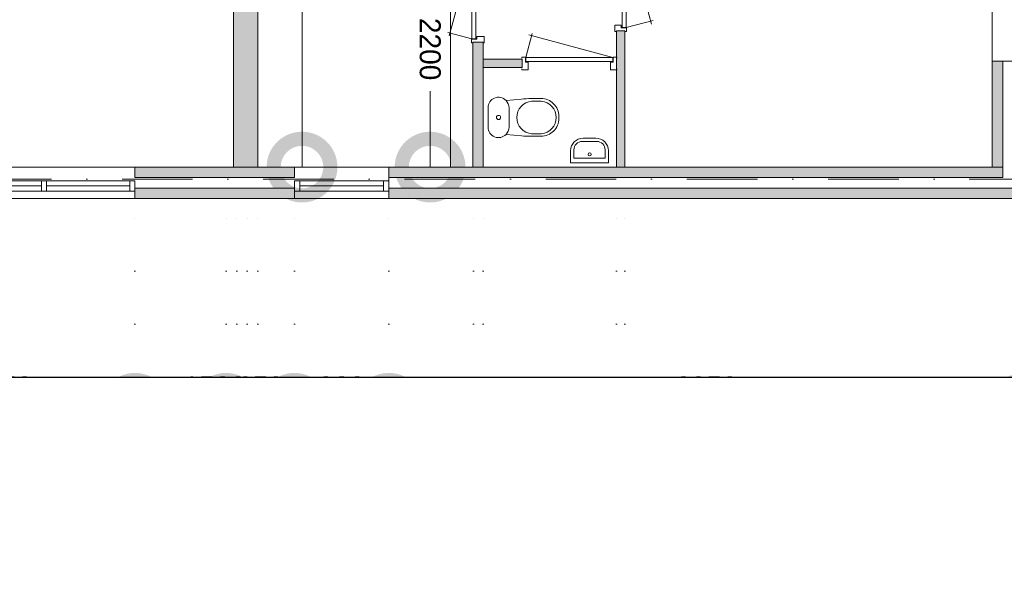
# Model space of a CAD drawing. Header units: millimetres. Extents: x 0 to 84100, y 0 to 59400.
# Tile 12 of 39: x 45317 to 54700, y 7270 to 12596. Entities that reach past the tile are written whole.
import ezdxf
from ezdxf.xclip import XClip

# ---------------------------------------------------------------- set-up
doc = ezdxf.new("R2010")
doc.units = ezdxf.units.MM
doc.header["$PDMODE"] = 3
doc.header["$PDSIZE"] = 1
doc.linetypes.add('DGN1', pattern=[504.6, 0, -504.6])
doc.linetypes.add('DGN4', pattern=[1345.6, 672.8, -336.4, 0, -336.4])
for name, color, linetype in [('16', 7, 'Continuous'), ('17', 7, 'Continuous'), ('30', 7, 'Continuous'), ('32', 7, 'Continuous'), ('33', 7, 'Continuous'), ('40', 7, 'Continuous'), ('56', 7, 'Continuous'), ('58', 7, 'Continuous'), ('62', 7, 'Continuous')]:
    doc.layers.add(name, color=color, linetype=linetype)
doc.styles.add('dgn003', font='dgn003.shx')
doc.styles.get("Standard").update_dxf_attribs({"font": 'arial.ttf'})
doc.dimstyles.get("Standard").update_dxf_attribs({"dimtxt": 0.18, "dimasz": 0.18, "dimexe": 0.18, "dimexo": 0.0625, "dimgap": 0.09, "dimtad": 0, "dimtih": 1, "dimtoh": 1, "dimdec": 4, "dimzin": 0, "dimdsep": 46, "dimtxsty": 'Standard', "dimcen": 0.09, "dimadec": 0, "dimazin": 0, "dimtfac": 1, "dimtdec": 4, "dimtofl": 0, "dimtmove": 0, "dimatfit": 3, "dimfxl": 1, "dimtolj": 1, "dimtzin": 0, "dimarcsym": 0})

# ---------------------------------------------------------------- blocks, each defined once
blk = doc.blocks.new('930L0926')
at = {"layer": '33', "color": 1, "linetype": 'Continuous', "lineweight": 0}
for p, q in [((98, -38), (338.7, -936.31)), ((98, -968), (353.44, -899.56))]:
    blk.add_line(p, q, dxfattribs=at)
at = {"layer": '33', "color": 92, "linetype": 'Continuous', "lineweight": 13, "true_color": 0x00e100, "flags": 128}
for points in [[(90, 0), (101, 0), (101, -35), (51, -35), (51, -60), (-11, -60), (-11, 0), (0, 0)], [(90, -1006), (101, -1006), (101, -971), (51, -971), (51, -946), (-11, -946), (-11, -1006), (0, -1006)]]:
    blk.add_lwpolyline(points, dxfattribs=at)
at = {"layer": '33', "color": 2, "linetype": 'Continuous', "lineweight": 13, "true_color": 0xf0f000, "flags": 128}
blk.add_lwpolyline([(98, -968), (98, -38), (58, -38), (58, -968), (98, -968)], dxfattribs=at)
blk = doc.blocks.new('CLOS0226')
at = {"layer": '40', "color": 7, "linetype": 'Continuous', "lineweight": 0}
for p, q in [((527.8, 155), (435.5, 155)), ((220, 92.5), (220, -92.5)), ((670, 1.1), (670, -0.8)), ((527.8, -155), (435.8, -155))]:
    blk.add_line(p, q, dxfattribs=at)
at = {"layer": '40', "color": 7, "linetype": 'Continuous', "lineweight": 0, "flags": 128}
for points in [[(338.3, 175.7), (191.9, 162), (191.9, 162, 0.674333), (20, 92.5), (20, 92.5), (20, -92.5), (20, -92.5, 0.674333), (191.9, -162), (191.9, -162), (338.3, -175.7), (338.3, -175.7, 0.023285), (431.3, -180), (431.3, -180), (525, -180), (525, -180, 0.414214), (695, -10), (695, -10), (695, 10), (695, 10, 0.414214), (525, 180), (525, 180), (431.3, 180), (431.3, 180, 0.023285), (338.3, 175.7)], [(191.9, 162, -0.194504), (220, 92.5)], [(220, -92.5, -0.194504), (191.9, -162)]]:
    blk.add_lwpolyline(points, format="xyb", dxfattribs=at)
at = {"layer": '40', "color": 7, "linetype": 'Continuous', "lineweight": 0}
blk.add_circle((120, 0), 20, dxfattribs=at)
for centre, start, end in [((450, 0), 94.92635, 265.07365), ((514.4, 0), 274.9259, 85.0741)]:
    blk.add_arc(centre, 155.6, start, end, dxfattribs=at)
blk = doc.blocks.new('FT0126')
at = {"layer": '40', "color": 7, "linetype": 'Continuous', "lineweight": 0}
for p, q in [((-180, 135.1), (-180, 20)), ((148.9, 64.6), (148.9, 144)), ((-180, 20), (180, 20)), ((-148.9, 64.6), (148.9, 64.6))]:
    blk.add_line(p, q, dxfattribs=at)
at = {"layer": '40', "color": 7, "linetype": 'Continuous', "lineweight": 0, "flags": 128}
for points in [[(68.9, 224), (-68.9, 224)], [(60, 255.1), (-60, 255.1)], [(-148.9, 144), (-148.9, 64.6)], [(180, 20), (180, 135.1)]]:
    blk.add_lwpolyline(points, dxfattribs=at)
for points in [[(60, 255.1, -0.414214), (180, 135.1)], [(68.9, 224, -0.414214), (148.9, 144)]]:
    blk.add_lwpolyline(points, format="xyb", dxfattribs=at)
at = {"layer": '40', "color": 7, "linetype": 'Continuous', "lineweight": 0}
blk.add_circle((0.9, 101.1), 15.1, dxfattribs=at)
for centre, radius in [((-60, 135.1), 120), ((-68.9, 144), 80)]:
    blk.add_arc(centre, radius, 90, 180, dxfattribs=at)
blk = doc.blocks.new('830R1079')
at = {"layer": '33', "color": 1, "linetype": 'Continuous', "lineweight": 0}
for p, q in [((38, 108), (99.32, 336.87)), ((868, 108), (66.28, 322.82))]:
    blk.add_line(p, q, dxfattribs=at)
at = {"layer": '33', "color": 92, "linetype": 'Continuous', "lineweight": 13, "true_color": 0x00e100, "flags": 128}
for points in [[(0, 100), (0, 111), (35, 111), (35, 61), (60, 61), (60, -11), (0, -11), (0, 0)], [(906, 100), (906, 111), (871, 111), (871, 61), (846, 61), (846, -11), (906, -11), (906, 0)]]:
    blk.add_lwpolyline(points, dxfattribs=at)
at = {"layer": '33', "color": 2, "linetype": 'Continuous', "lineweight": 13, "true_color": 0xf0f000, "flags": 128}
blk.add_lwpolyline([(868, 108), (38, 108), (38, 68), (868, 68), (868, 108)], dxfattribs=at)
blk = doc.blocks.new('830R1080')
at = {"layer": '33', "color": 1, "linetype": 'Continuous', "lineweight": 0}
for p, q in [((-108, 868), (-322.82, 66.28)), ((-108, 38), (-336.87, 99.32))]:
    blk.add_line(p, q, dxfattribs=at)
at = {"layer": '33', "color": 92, "linetype": 'Continuous', "lineweight": 13, "true_color": 0x00e100, "flags": 128}
for points in [[(-100, 906), (-111, 906), (-111, 871), (-61, 871), (-61, 846), (11, 846), (11, 906), (0, 906)], [(-100, 0), (-111, 0), (-111, 35), (-61, 35), (-61, 60), (11, 60), (11, 0), (0, 0)]]:
    blk.add_lwpolyline(points, dxfattribs=at)
at = {"layer": '33', "color": 2, "linetype": 'Continuous', "lineweight": 13, "true_color": 0xf0f000, "flags": 128}
blk.add_lwpolyline([(-108, 868), (-108, 38), (-68, 38), (-68, 868), (-108, 868)], dxfattribs=at)
blk = doc.blocks.new('_DotSmall')
at = {"color": 0, "linetype": 'ByBlock', "const_width": 0.5}
blk.add_lwpolyline([(-0.0625, 0, 1), (0.0625, 0, 1)], format="xyb", close=True, dxfattribs=at)
blk = doc.blocks.new('*D19346')
at = {"layer": '58', "color": 3, "linetype": 'Continuous', "lineweight": 0, "transparency": 16777216}
blk.add_line((43114.8, 907.8), (42464.8, 907.8), dxfattribs=at)
at = {"layer": 'Defpoints', "color": 0, "linetype": 'Continuous', "transparency": 16777216}
for p in [(42464.8, 2907.8), (43114.8, 2907.8), (42464.8, 907.8)]:
    blk.add_point(p, dxfattribs=at)
at = {"layer": '58', "color": 3, "linetype": 'Continuous', "lineweight": 0, "transparency": 16777216, "xscale": 1080, "yscale": 1080, "zscale": 1080, "rotation": 180}
blk.add_blockref('_DotSmall', (42464.8, 907.8), dxfattribs=at)
at = {"layer": '58', "color": 3, "linetype": 'Continuous', "lineweight": 0, "transparency": 16777216, "xscale": 1080, "yscale": 1080, "zscale": 1080}
blk.add_blockref('_DotSmall', (43114.8, 907.8), dxfattribs=at)
at = {"layer": '58', "color": 3, "linetype": 'Continuous', "lineweight": 0, "transparency": 16777216, "insert": (42789.8, 1109.9), "char_height": 200, "attachment_point": 5, "style": 'dgn003'}
blk.add_mtext('\\A1;650', dxfattribs=at)
blk = doc.blocks.new('*D19347')
at = {"layer": '58', "color": 3, "linetype": 'Continuous', "lineweight": 0, "transparency": 16777216}
blk.add_line((43114.8, 907.8), (44014.8, 907.8), dxfattribs=at)
at = {"layer": 'Defpoints', "color": 0, "linetype": 'Continuous', "transparency": 16777216}
for p in [(43114.8, 2907.8), (44014.8, 2907.8), (44014.8, 907.8)]:
    blk.add_point(p, dxfattribs=at)
at = {"layer": '58', "color": 3, "linetype": 'Continuous', "lineweight": 0, "transparency": 16777216, "xscale": 1080, "yscale": 1080, "zscale": 1080, "rotation": 180}
blk.add_blockref('_DotSmall', (43114.8, 907.8), dxfattribs=at)
at = {"layer": '58', "color": 3, "linetype": 'Continuous', "lineweight": 0, "transparency": 16777216, "xscale": 1080, "yscale": 1080, "zscale": 1080}
blk.add_blockref('_DotSmall', (44014.8, 907.8), dxfattribs=at)
at = {"layer": '58', "color": 3, "linetype": 'Continuous', "lineweight": 0, "transparency": 16777216, "insert": (43564.8, 1109.9), "char_height": 200, "attachment_point": 5, "style": 'dgn003'}
blk.add_mtext('\\A1;900', dxfattribs=at)
blk = doc.blocks.new('*D19348')
at = {"layer": '58', "color": 3, "linetype": 'Continuous', "lineweight": 0, "transparency": 16777216}
blk.add_line((50064.8, 907.8), (44014.8, 907.8), dxfattribs=at)
at = {"layer": 'Defpoints', "color": 0, "linetype": 'Continuous', "transparency": 16777216}
for p in [(44014.8, 2907.8), (50064.8, 2907.8), (44014.8, 907.8)]:
    blk.add_point(p, dxfattribs=at)
at = {"layer": '58', "color": 3, "linetype": 'Continuous', "lineweight": 0, "transparency": 16777216, "xscale": 1080, "yscale": 1080, "zscale": 1080, "rotation": 180}
blk.add_blockref('_DotSmall', (44014.8, 907.8), dxfattribs=at)
at = {"layer": '58', "color": 3, "linetype": 'Continuous', "lineweight": 0, "transparency": 16777216, "xscale": 1080, "yscale": 1080, "zscale": 1080}
blk.add_blockref('_DotSmall', (50064.8, 907.8), dxfattribs=at)
at = {"layer": '58', "color": 3, "linetype": 'Continuous', "lineweight": 0, "transparency": 16777216, "insert": (47039.8, 1109.9), "char_height": 200, "attachment_point": 5, "style": 'dgn003'}
blk.add_mtext('\\A1;6050', dxfattribs=at)
blk = doc.blocks.new('*D19382')
at = {"layer": '58', "color": 3, "linetype": 'Continuous', "lineweight": 0, "transparency": 16777216}
blk.add_line((50064.8, -375.7), (42464.8, -375.7), dxfattribs=at)
at = {"layer": 'Defpoints', "color": 0, "linetype": 'Continuous', "transparency": 16777216}
for p in [(42464.8, 1320.1), (50064.8, 1320.1), (42464.8, -375.7)]:
    blk.add_point(p, dxfattribs=at)
at = {"layer": '58', "color": 3, "linetype": 'Continuous', "lineweight": 0, "transparency": 16777216, "xscale": 1080, "yscale": 1080, "zscale": 1080, "rotation": 180}
blk.add_blockref('_DotSmall', (42464.8, -375.7), dxfattribs=at)
at = {"layer": '58', "color": 3, "linetype": 'Continuous', "lineweight": 0, "transparency": 16777216, "xscale": 1080, "yscale": 1080, "zscale": 1080}
blk.add_blockref('_DotSmall', (50064.8, -375.7), dxfattribs=at)
at = {"layer": '58', "color": 3, "linetype": 'Continuous', "lineweight": 0, "transparency": 16777216, "insert": (46264.8, -173.5), "char_height": 200, "attachment_point": 5, "style": 'dgn003'}
blk.add_mtext('\\A1;7600', dxfattribs=at)
blk = doc.blocks.new('*D19402')
at = {"layer": '58', "color": 3, "linetype": 'Continuous', "lineweight": 0, "transparency": 16777216}
for p, q in [((42564.8, 82.2), (41484.8, 82.2)), ((42564.8, 82.2), (42664.8, 82.2)), ((42664.8, 82.2), (43744.8, 82.2))]:
    blk.add_line(p, q, dxfattribs=at)
at = {"layer": 'Defpoints', "color": 0, "linetype": 'Continuous', "transparency": 16777216}
for p in [(42564.8, 2907.8), (42664.8, 2907.8), (42664.8, 82.2)]:
    blk.add_point(p, dxfattribs=at)
at = {"layer": '58', "color": 3, "linetype": 'Continuous', "lineweight": 0, "transparency": 16777216, "xscale": 1080, "yscale": 1080, "zscale": 1080}
blk.add_blockref('_DotSmall', (42564.8, 82.2), dxfattribs=at)
at = {"layer": '58', "color": 3, "linetype": 'Continuous', "lineweight": 0, "transparency": 16777216, "xscale": 1080, "yscale": 1080, "zscale": 1080, "rotation": 180}
blk.add_blockref('_DotSmall', (42664.8, 82.2), dxfattribs=at)
at = {"layer": '58', "color": 3, "linetype": 'Continuous', "lineweight": 0, "transparency": 16777216, "insert": (42614.8, 284.3), "char_height": 200, "attachment_point": 5, "style": 'dgn003'}
blk.add_mtext('\\A1;100', dxfattribs=at)
blk = doc.blocks.new('*D19403')
at = {"layer": '58', "color": 3, "linetype": 'Continuous', "lineweight": 0, "transparency": 16777216}
for p, q in [((44814.8, 82.2), (43734.8, 82.2)), ((44814.8, 82.2), (44914.8, 82.2)), ((44914.8, 82.2), (45994.8, 82.2))]:
    blk.add_line(p, q, dxfattribs=at)
at = {"layer": 'Defpoints', "color": 0, "linetype": 'Continuous', "transparency": 16777216}
for p in [(44814.8, 3649.9), (44914.8, 3649.9), (44914.8, 82.2)]:
    blk.add_point(p, dxfattribs=at)
at = {"layer": '58', "color": 3, "linetype": 'Continuous', "lineweight": 0, "transparency": 16777216, "xscale": 1080, "yscale": 1080, "zscale": 1080}
blk.add_blockref('_DotSmall', (44814.8, 82.2), dxfattribs=at)
at = {"layer": '58', "color": 3, "linetype": 'Continuous', "lineweight": 0, "transparency": 16777216, "xscale": 1080, "yscale": 1080, "zscale": 1080, "rotation": 180}
blk.add_blockref('_DotSmall', (44914.8, 82.2), dxfattribs=at)
at = {"layer": '58', "color": 3, "linetype": 'Continuous', "lineweight": 0, "transparency": 16777216, "insert": (44864.8, 284.3), "char_height": 200, "attachment_point": 5, "style": 'dgn003'}
blk.add_mtext('\\A1;100', dxfattribs=at)
blk = doc.blocks.new('*D19404')
at = {"layer": '58', "color": 3, "linetype": 'Continuous', "lineweight": 0, "transparency": 16777216}
blk.add_line((46184.8, 82.2), (44914.8, 82.2), dxfattribs=at)
at = {"layer": 'Defpoints', "color": 0, "linetype": 'Continuous', "transparency": 16777216}
for p in [(44914.8, 3458.5), (46184.8, 3458.5), (44914.8, 82.2)]:
    blk.add_point(p, dxfattribs=at)
at = {"layer": '58', "color": 3, "linetype": 'Continuous', "lineweight": 0, "transparency": 16777216, "xscale": 1080, "yscale": 1080, "zscale": 1080, "rotation": 180}
blk.add_blockref('_DotSmall', (44914.8, 82.2), dxfattribs=at)
at = {"layer": '58', "color": 3, "linetype": 'Continuous', "lineweight": 0, "transparency": 16777216, "xscale": 1080, "yscale": 1080, "zscale": 1080}
blk.add_blockref('_DotSmall', (46184.8, 82.2), dxfattribs=at)
at = {"layer": '58', "color": 3, "linetype": 'Continuous', "lineweight": 0, "transparency": 16777216, "insert": (45549.8, 284.3), "char_height": 200, "attachment_point": 5, "style": 'dgn003'}
blk.add_mtext('\\A1;1270', dxfattribs=at)
blk = doc.blocks.new('*D19405')
at = {"layer": '58', "color": 3, "linetype": 'Continuous', "lineweight": 0, "transparency": 16777216}
for p, q in [((46184.8, 82.2), (45104.8, 82.2)), ((46184.8, 82.2), (46264.8, 82.2)), ((46264.8, 82.2), (47344.8, 82.2))]:
    blk.add_line(p, q, dxfattribs=at)
at = {"layer": 'Defpoints', "color": 0, "linetype": 'Continuous', "transparency": 16777216}
for p in [(46184.8, 3458.5), (46264.8, 3458.5), (46264.8, 82.2)]:
    blk.add_point(p, dxfattribs=at)
at = {"layer": '58', "color": 3, "linetype": 'Continuous', "lineweight": 0, "transparency": 16777216, "xscale": 1080, "yscale": 1080, "zscale": 1080}
blk.add_blockref('_DotSmall', (46184.8, 82.2), dxfattribs=at)
at = {"layer": '58', "color": 3, "linetype": 'Continuous', "lineweight": 0, "transparency": 16777216, "xscale": 1080, "yscale": 1080, "zscale": 1080, "rotation": 180}
blk.add_blockref('_DotSmall', (46264.8, 82.2), dxfattribs=at)
at = {"layer": '58', "color": 3, "linetype": 'Continuous', "lineweight": 0, "transparency": 16777216, "insert": (46224.8, 284.3), "char_height": 200, "attachment_point": 5, "style": 'dgn003'}
blk.add_mtext('\\A1;80', dxfattribs=at)
blk = doc.blocks.new('*D19406')
at = {"layer": '58', "color": 3, "linetype": 'Continuous', "lineweight": 0, "transparency": 16777216}
blk.add_line((49764.8, 82.2), (46264.8, 82.2), dxfattribs=at)
at = {"layer": 'Defpoints', "color": 0, "linetype": 'Continuous', "transparency": 16777216}
for p in [(46264.8, 3458.5), (49764.8, 3458.5), (46264.8, 82.2)]:
    blk.add_point(p, dxfattribs=at)
at = {"layer": '58', "color": 3, "linetype": 'Continuous', "lineweight": 0, "transparency": 16777216, "xscale": 1080, "yscale": 1080, "zscale": 1080, "rotation": 180}
blk.add_blockref('_DotSmall', (46264.8, 82.2), dxfattribs=at)
at = {"layer": '58', "color": 3, "linetype": 'Continuous', "lineweight": 0, "transparency": 16777216, "xscale": 1080, "yscale": 1080, "zscale": 1080}
blk.add_blockref('_DotSmall', (49764.8, 82.2), dxfattribs=at)
at = {"layer": '58', "color": 3, "linetype": 'Continuous', "lineweight": 0, "transparency": 16777216, "insert": (48014.8, 284.4), "char_height": 200, "attachment_point": 5, "style": 'dgn003'}
blk.add_mtext('\\A1;3500', dxfattribs=at)
blk = doc.blocks.new('*D19407')
at = {"layer": '58', "color": 3, "linetype": 'Continuous', "lineweight": 0, "transparency": 16777216}
for p, q in [((49864.8, 82.2), (48784.8, 82.2)), ((49864.8, 82.2), (49964.8, 82.2)), ((49964.8, 82.2), (51044.8, 82.2))]:
    blk.add_line(p, q, dxfattribs=at)
at = {"layer": 'Defpoints', "color": 0, "linetype": 'Continuous', "transparency": 16777216}
for p in [(49864.8, 2907.8), (49964.8, 2907.8), (49964.8, 82.2)]:
    blk.add_point(p, dxfattribs=at)
at = {"layer": '58', "color": 3, "linetype": 'Continuous', "lineweight": 0, "transparency": 16777216, "xscale": 1080, "yscale": 1080, "zscale": 1080}
blk.add_blockref('_DotSmall', (49864.8, 82.2), dxfattribs=at)
at = {"layer": '58', "color": 3, "linetype": 'Continuous', "lineweight": 0, "transparency": 16777216, "xscale": 1080, "yscale": 1080, "zscale": 1080, "rotation": 180}
blk.add_blockref('_DotSmall', (49964.8, 82.2), dxfattribs=at)
at = {"layer": '58', "color": 3, "linetype": 'Continuous', "lineweight": 0, "transparency": 16777216, "insert": (49914.8, 284.3), "char_height": 200, "attachment_point": 5, "style": 'dgn003'}
blk.add_mtext('\\A1;100', dxfattribs=at)
blk = doc.blocks.new('*D19409')
at = {"layer": '58', "color": 3, "linetype": 'Continuous', "lineweight": 0, "transparency": 16777216}
for p, q in [((44407.65, 5457.77), (44407.65, 4732.77)), ((44407.65, 3207.77), (44407.65, 3932.77))]:
    blk.add_line(p, q, dxfattribs=at)
at = {"layer": 'Defpoints', "color": 0, "linetype": 'Continuous', "transparency": 16777216}
for p in [(44407.65, 5457.77), (44603.1, 5457.77), (44603.1, 3207.77)]:
    blk.add_point(p, dxfattribs=at)
at = {"layer": '58', "color": 3, "linetype": 'Continuous', "lineweight": 0, "transparency": 16777216, "xscale": 1080, "yscale": 1080, "zscale": 1080}
for p, rotation in [((44407.65, 5457.77), 90), ((44407.65, 3207.77), 270)]:
    blk.add_blockref('_DotSmall', p, dxfattribs=dict(at, rotation=rotation))
at = {"layer": '58', "color": 3, "linetype": 'Continuous', "lineweight": 0, "transparency": 16777216, "insert": (44407.65, 4332.77), "char_height": 200, "attachment_point": 5, "rotation": 270, "style": 'dgn003'}
blk.add_mtext('\\A1;2200', dxfattribs=at)
blk = doc.blocks.new('*D19410')
at = {"layer": '58', "color": 3, "linetype": 'Continuous', "lineweight": 0, "transparency": 16777216}
for p, q in [((43187.07, 8157.77), (43187.07, 6085.089236)), ((43187.07, 3207.77), (43187.07, 5280.450764))]:
    blk.add_line(p, q, dxfattribs=at)
at = {"layer": 'Defpoints', "color": 0, "linetype": 'Continuous', "transparency": 16777216}
for p in [(42764.76, 8157.77), (43187.07, 8157.77), (42764.76, 3207.77)]:
    blk.add_point(p, dxfattribs=at)
at = {"layer": '58', "color": 3, "linetype": 'Continuous', "lineweight": 0, "transparency": 16777216, "xscale": 1080, "yscale": 1080, "zscale": 1080}
for p, rotation in [((43187.07, 8157.77), 90), ((43187.07, 3207.77), 270)]:
    blk.add_blockref('_DotSmall', p, dxfattribs=dict(at, rotation=rotation))
at = {"layer": '58', "color": 3, "linetype": 'Continuous', "lineweight": 0, "transparency": 16777216, "insert": (43187.07, 5682.77), "char_height": 200, "attachment_point": 5, "rotation": 270, "style": 'dgn003'}
blk.add_mtext('\\A1;4950', dxfattribs=at)
blk = doc.blocks.new('*D19461')
at = {"layer": '58', "color": 3, "linetype": 'Continuous', "lineweight": 0, "transparency": 16777216}
blk.add_line((39044.8, 907.8), (41594.8, 907.8), dxfattribs=at)
at = {"layer": 'Defpoints', "color": 0, "linetype": 'Continuous', "transparency": 16777216}
for p in [(39044.8, 2907.8), (41594.8, 2907.8), (41594.8, 907.8)]:
    blk.add_point(p, dxfattribs=at)
at = {"layer": '58', "color": 3, "linetype": 'Continuous', "lineweight": 0, "transparency": 16777216, "xscale": 1080, "yscale": 1080, "zscale": 1080, "rotation": 180}
blk.add_blockref('_DotSmall', (39044.8, 907.8), dxfattribs=at)
at = {"layer": '58', "color": 3, "linetype": 'Continuous', "lineweight": 0, "transparency": 16777216, "xscale": 1080, "yscale": 1080, "zscale": 1080}
blk.add_blockref('_DotSmall', (41594.8, 907.8), dxfattribs=at)
at = {"layer": '58', "color": 3, "linetype": 'Continuous', "lineweight": 0, "transparency": 16777216, "insert": (40319.8, 1109.9), "char_height": 200, "attachment_point": 5, "style": 'dgn003'}
blk.add_mtext('\\A1;2550', dxfattribs=at)
blk = doc.blocks.new('*D19462')
at = {"layer": '58', "color": 3, "linetype": 'Continuous', "lineweight": 0, "transparency": 16777216}
blk.add_line((41594.8, 907.8), (43114.8, 907.8), dxfattribs=at)
at = {"layer": 'Defpoints', "color": 0, "linetype": 'Continuous', "transparency": 16777216}
for p in [(41594.8, 2907.8), (43114.8, 2907.8), (43114.8, 907.8)]:
    blk.add_point(p, dxfattribs=at)
at = {"layer": '58', "color": 3, "linetype": 'Continuous', "lineweight": 0, "transparency": 16777216, "xscale": 1080, "yscale": 1080, "zscale": 1080, "rotation": 180}
blk.add_blockref('_DotSmall', (41594.8, 907.8), dxfattribs=at)
at = {"layer": '58', "color": 3, "linetype": 'Continuous', "lineweight": 0, "transparency": 16777216, "xscale": 1080, "yscale": 1080, "zscale": 1080}
blk.add_blockref('_DotSmall', (43114.8, 907.8), dxfattribs=at)
at = {"layer": '58', "color": 3, "linetype": 'Continuous', "lineweight": 0, "transparency": 16777216, "insert": (42354.8, 1109.9), "char_height": 200, "attachment_point": 5, "style": 'dgn003'}
blk.add_mtext('\\A1;1520', dxfattribs=at)
blk = doc.blocks.new('50E03_329_B02 - Default')
at = {"layer": '16'}
blk.add_hatch(color=7, dxfattribs=at).paths.add_polyline_path([(41594.76, 3007.77), (43114.76, 3007.77), (43114.76, 2907.77), (41594.76, 2907.77)])
at = {"layer": '62'}
for color, points in [(9, [(42764.76, 8057.77), (42534.76, 8057.77), (42534.76, 3207.77), (42764.76, 3207.77)]), (9, [(46184.76, 4507.77), (46184.76, 3207.77), (46264.76, 3207.77), (46264.76, 4507.77)]), (7, [(44914.76, 4397.77), (44914.76, 3207.77), (44814.76, 3207.77), (44814.76, 4397.77)]), (9, [(45284.76, 4237.77), (45284.76, 4157.77), (44914.76, 4157.77), (44914.76, 4237.77)]), (9, [(49864.76, 4217.77), (49864.76, 3207.77), (49764.76, 3207.77), (49764.76, 4217.77)]), (9, [(41594.76, 3207.77), (43114.76, 3207.77), (43114.76, 3107.77), (41594.76, 3107.77)]), (9, [(49864.76, 3107.77), (49864.76, 3207.77), (44014.76, 3207.77), (44014.76, 3107.77)]), (7, [(44014.76, 2907.77), (44014.76, 3007.77), (50064.76, 3007.77), (50064.76, 2907.77)])]:
    blk.add_hatch(color=color, dxfattribs=at).paths.add_polyline_path(points)
at = {"layer": '16', "color": 92, "linetype": 'Continuous', "lineweight": 0, "true_color": 0x00e100}
blk.add_line((49764.76, 4217.77), (49764.76, 3207.77), dxfattribs=at)
at = {"layer": '16', "color": 92, "linetype": 'Continuous', "lineweight": 0, "true_color": 0x00e100, "flags": 128}
for points in [[(46184.76, 3207.77), (46184.76, 4507.77), (46264.76, 4507.77), (46264.76, 3207.77), (46184.76, 3207.77)], [(44814.76, 4397.77), (44814.76, 3207.77), (44914.76, 3207.77), (44914.76, 4397.77), (44814.76, 4397.77)], [(44914.76, 4237.77), (44914.76, 4157.77), (45284.76, 4157.77), (45284.76, 4237.77), (44914.76, 4237.77)], [(50064.76, 4217.77), (49764.76, 4217.77), (49764.76, 3207.77), (44014.76, 3207.77), (44014.76, 2907.77), (50064.76, 2907.77), (50064.76, 4217.77)], [(44014.76, 3107.77), (49864.76, 3107.77), (49864.76, 4217.77)], [(49964.76, 4217.77), (49964.76, 3007.77), (44014.76, 3007.77)], [(49764.76, 4217.77), (49764.76, 4217.77), (50064.76, 4217.77), (50064.76, 4217.77), (49764.76, 4217.77)], [(41594.76, 3207.77), (43114.76, 3207.77), (43114.76, 3107.77), (41594.76, 3107.77), (41594.76, 3207.77)], [(41594.76, 3007.77), (43114.76, 3007.77), (43114.76, 2907.77), (41594.76, 2907.77), (41594.76, 3007.77)]]:
    blk.add_lwpolyline(points, dxfattribs=at)
at = {"layer": '16', "color": 7, "linetype": 'Continuous', "lineweight": 0, "flags": 128}
blk.add_lwpolyline([(41594.76, 3007.77), (43114.76, 3007.77), (43114.76, 2907.77), (41594.76, 2907.77), (41594.76, 3007.77)], dxfattribs=at)
at = {"layer": '17', "color": 92, "linetype": 'Continuous', "lineweight": 0, "true_color": 0x00e100, "flags": 128}
blk.add_lwpolyline([(42534.76, 8057.77), (42764.76, 8057.77), (42764.76, 3207.77), (42534.76, 3207.77), (42534.76, 8057.77)], dxfattribs=at)
at = {"layer": '30', "color": 3, "linetype": 'Continuous', "lineweight": 0}
for p, q in [((49764.76, 4217.77), (49764.76, 6767.77)), ((41594.76, 3207.77), (39044.76, 3207.77)), ((44014.76, 3207.77), (43114.76, 3207.77)), ((41594.76, 2907.77), (39044.76, 2907.77)), ((44014.76, 2907.77), (43114.76, 2907.77))]:
    blk.add_line(p, q, dxfattribs=at)
at = {"layer": '32', "color": 3, "linetype": 'Continuous', "lineweight": 0}
for p, q in [((39094.76, 3077.77), (41544.76, 3077.77)), ((40703.09, 3027.77), (39936.42, 3027.77)), ((41544.76, 3027.77), (40753.09, 3027.77)), ((41544.76, 3077.77), (41544.76, 2977.77)), ((43114.76, 3077.77), (43964.76, 3077.77)), ((43964.76, 3027.77), (43164.76, 3027.77)), ((43964.76, 3077.77), (43964.76, 2977.77)), ((41544.76, 2977.77), (39044.76, 2977.77)), ((43964.76, 2977.77), (43114.76, 2977.77))]:
    blk.add_line(p, q, dxfattribs=at)
at = {"layer": '32', "color": 3, "linetype": 'Continuous', "lineweight": 0, "flags": 128}
for points in [[(40753.09, 2977.77), (40703.09, 2977.77), (40703.09, 3077.77), (40753.09, 3077.77), (40753.09, 2977.77)], [(41594.76, 2977.77), (41544.76, 2977.77), (41544.76, 3077.77), (41594.76, 3077.77), (41594.76, 2977.77)], [(43164.76, 2977.77), (43114.76, 2977.77), (43114.76, 3077.77), (43164.76, 3077.77), (43164.76, 2977.77)], [(44014.76, 2977.77), (43964.76, 2977.77), (43964.76, 3077.77), (44014.76, 3077.77), (44014.76, 2977.77)]]:
    blk.add_lwpolyline(points, dxfattribs=at)
at = {"layer": '56', "color": 3, "linetype": 'DGN4', "lineweight": 0}
for p, q in [((51564.76, 3092.77), (-3435.24, 3092.77)), ((43545.76, 2907.77), (51564.76, 2907.77))]:
    blk.add_line(p, q, dxfattribs=at)
at = {"layer": '58', "color": 3, "linetype": 'Continuous', "lineweight": 0}
blk.add_line((44603.1, 5457.77), (44603.1, 3207.77), dxfattribs=at)
at = {"layer": '58', "color": 3, "linetype": 'DGN1', "lineweight": 0}
for p, q in [((44914.76, 82.18), (44914.76, 3207.77)), ((46184.76, 82.18), (46184.76, 3207.77)), ((46264.76, 82.18), (46264.76, 3207.77)), ((44820.25, 49.5), (44820.25, 3175.09)), ((41594.76, 907.77), (41594.76, 2907.77)), ((42464.76, -375.66), (42464.76, 2907.77)), ((42564.76, 82.18), (42564.76, 2907.77)), ((42664.76, 82.18), (42664.76, 2907.77)), ((42764.76, 82.18), (42764.76, 2907.77)), ((43114.76, 907.77), (43114.76, 2907.77)), ((43114.76, 907.77), (43114.76, 2907.77)), ((44014.76, 907.77), (44014.76, 2907.77))]:
    blk.add_line(p, q, dxfattribs=at)
at = {"layer": '62', "color": 9, "linetype": 'Continuous', "lineweight": 0, "flags": 128}
for points in [[(42764.76, 8057.77), (42534.76, 8057.77), (42534.76, 3207.77), (42764.76, 3207.77), (42764.76, 8057.77)], [(46184.76, 4507.77), (46184.76, 3207.77), (46264.76, 3207.77), (46264.76, 4507.77), (46184.76, 4507.77)], [(45284.76, 4237.77), (45284.76, 4157.77), (44914.76, 4157.77), (44914.76, 4237.77), (45284.76, 4237.77)], [(49864.76, 4217.77), (49864.76, 3207.77), (49764.76, 3207.77), (49764.76, 4217.77), (49864.76, 4217.77)], [(41594.76, 3207.77), (43114.76, 3207.77), (43114.76, 3107.77), (41594.76, 3107.77), (41594.76, 3207.77)], [(49864.76, 3107.77), (49864.76, 3207.77), (44014.76, 3207.77), (44014.76, 3107.77), (49864.76, 3107.77)]]:
    blk.add_lwpolyline(points, dxfattribs=at)
at = {"layer": '62', "color": 7, "linetype": 'Continuous', "lineweight": 0, "flags": 128}
for points in [[(44914.76, 4397.77), (44914.76, 3207.77), (44814.76, 3207.77), (44814.76, 4397.77), (44914.76, 4397.77)], [(44014.76, 2907.77), (44014.76, 3007.77), (50064.76, 3007.77), (50064.76, 2907.77), (44014.76, 2907.77)]]:
    blk.add_lwpolyline(points, dxfattribs=at)
at = {"color": 7, "linetype": 'Continuous', "lineweight": 0}
for name, p in [('930L0926', (46178.79, 5506)), ('830R1080', (44912.86, 4393.06)), ('830R1079', (45281.67, 4146.17)), ('CLOS0226', (44939.66, 3681.28)), ('FT0126', (45926.8, 3228.2))]:
    blk.add_blockref(name, p, dxfattribs=at)
at = {"layer": '58', "color": 3, "linetype": 'Continuous', "lineweight": 0}
dim = blk.add_linear_dim(base=(43187.07, 8157.77), p1=(42764.76, 3207.77), p2=(42764.76, 8157.77), angle=270, dimstyle='Standard', override={"dimscale": 1, "dimtxt": 200, "dimasz": 1080, "dimexe": 0, "dimexo": 0, "dimgap": 100, "dimtad": 1, "dimjust": 0, "dimtih": 0, "dimtoh": 0, "dimdec": 0, "dimlfac": 1, "dimzin": 11, "dimdsep": 46, "dimlunit": 2, "dimpost": '<>', "dimtxsty": 'dgn003', "dimblk1": 'DotSmall', "dimblk2": 'DotSmall', "dimsah": 1, "dimcen": 0, "dimse1": 1, "dimse2": 1, "dimclrd": 3, "dimclre": 3, "dimclrt": 3, "dimtol": 0, "dimtix": 1, "dimtofl": 1, "dimatfit": 3, "dimfrac": 1, "dimtolj": 1, "dimlwd": 0, "dimlwe": 0}, dxfattribs=at)
dim.commit()
dim.dimension.update_dxf_attribs({"geometry": '*D19410', "text_midpoint": (43187.07, 5682.77), "text_rotation": 270})
dim = blk.add_linear_dim(base=(44407.65, 5457.77), p1=(44603.1, 3207.77), p2=(44603.1, 5457.77), angle=270, text='2200', dimstyle='Standard', override={"dimscale": 1, "dimtxt": 200, "dimasz": 1080, "dimexe": 0, "dimexo": 0, "dimgap": 100, "dimtad": 1, "dimjust": 0, "dimtih": 0, "dimtoh": 0, "dimdec": 0, "dimlfac": 1, "dimzin": 11, "dimdsep": 46, "dimlunit": 2, "dimtxsty": 'dgn003', "dimblk1": 'DotSmall', "dimblk2": 'DotSmall', "dimsah": 1, "dimcen": 0, "dimse1": 1, "dimse2": 1, "dimclrd": 3, "dimclre": 3, "dimclrt": 3, "dimtol": 0, "dimtix": 1, "dimtofl": 1, "dimatfit": 3, "dimfrac": 1, "dimtolj": 1, "dimlwd": 0, "dimlwe": 0}, dxfattribs=at)
dim.commit()
dim.dimension.update_dxf_attribs({"geometry": '*D19409', "text_midpoint": (44407.65, 4332.77), "text_rotation": 270})
for base, p1, p2, picture, middle in [((44914.76, 82.18), (44814.76, 3649.94), (44914.76, 3649.94), '*D19403', (44864.76, 284.29)), ((44914.76, 82.18), (46184.76, 3458.54), (44914.76, 3458.54), '*D19404', (45549.76, 284.29)), ((46264.76, 82.18), (46184.76, 3458.54), (46264.76, 3458.54), '*D19405', (46224.76, 284.29)), ((46264.76, 82.18), (49764.76, 3458.54), (46264.76, 3458.54), '*D19406', (48014.76, 284.36)), ((41594.76, 907.77), (39044.76, 2907.77), (41594.76, 2907.77), '*D19461', (40319.76, 1109.88)), ((43114.76, 907.77), (41594.76, 2907.77), (43114.76, 2907.77), '*D19462', (42354.76, 1109.88)), ((42664.75, 82.18), (42564.75, 2907.77), (42664.75, 2907.77), '*D19402', (42614.75, 284.29)), ((42464.76, 907.77), (43114.76, 2907.77), (42464.76, 2907.77), '*D19346', (42789.76, 1109.88)), ((44014.76, 907.77), (43114.76, 2907.77), (44014.76, 2907.77), '*D19347', (43564.76, 1109.88)), ((44014.76, 907.77), (50064.76, 2907.77), (44014.76, 2907.77), '*D19348', (47039.76, 1109.88)), ((49964.76, 82.18), (49864.76, 2907.77), (49964.76, 2907.77), '*D19407', (49914.76, 284.29)), ((42464.76, -375.66), (50064.76, 1320.07), (42464.76, 1320.07), '*D19382', (46264.76, -173.55))]:
    dim = blk.add_linear_dim(base=base, p1=p1, p2=p2, dimstyle='Standard', override={"dimscale": 1, "dimtxt": 200, "dimasz": 1080, "dimexe": 0, "dimexo": 0, "dimgap": 100, "dimtad": 1, "dimjust": 0, "dimtih": 0, "dimtoh": 0, "dimdec": 0, "dimlfac": 1, "dimzin": 11, "dimdsep": 46, "dimlunit": 2, "dimpost": '<>', "dimtxsty": 'dgn003', "dimblk1": 'DotSmall', "dimblk2": 'DotSmall', "dimsah": 1, "dimcen": 0, "dimse1": 1, "dimse2": 1, "dimclrd": 3, "dimclre": 3, "dimclrt": 3, "dimtol": 0, "dimtix": 1, "dimtofl": 1, "dimatfit": 3, "dimfrac": 1, "dimtolj": 1, "dimlwd": 0, "dimlwe": 0}, dxfattribs=at)
    dim.commit()
    dim.dimension.update_dxf_attribs({"geometry": picture, "text_midpoint": middle})

msp = doc.modelspace()

# ---------------------------------------------------------------- block references
ref = msp.add_blockref('50E03_329_B02 - Default', (4820.03, 7983.03))
XClip(ref).set_block_clipping_path([(-3447.2, 1205.47), (51798.68, 50007.99)])

doc.saveas('drawing.dxf')
